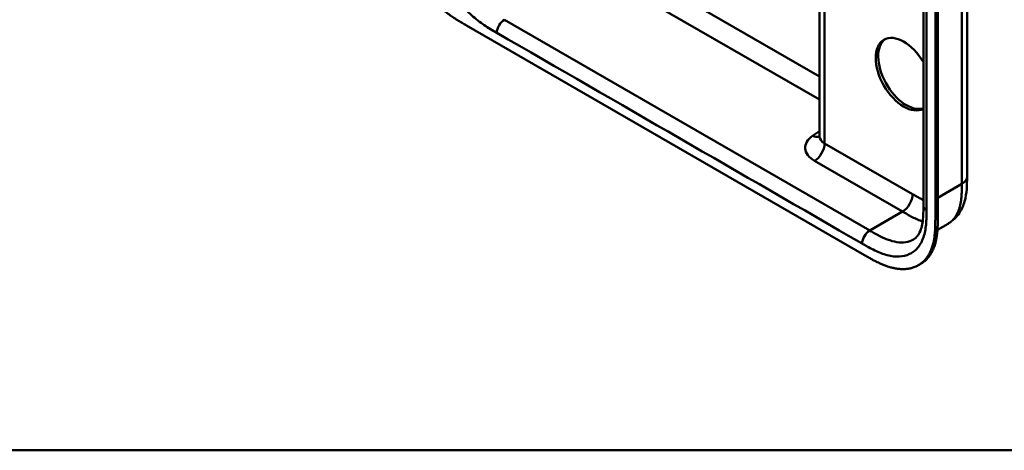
# Model space of a CAD drawing. Header units: millimetres. Extents: x 20 to 833, y 20 to 574.
# Tile 1 of 15: x 130 to 241, y 20 to 68. Entities that reach past the tile are written whole.
import ezdxf

# ---------------------------------------------------------------- set-up
doc = ezdxf.new("R2010")
doc.units = ezdxf.units.MM
doc.header["$LTSCALE"] = 2
for name, color, linetype, lineweight in [('Sichtbare Kanten(DIN)', 7, 'Continuous', 50), ('Sichtbare tangentiale Kanten(DIN)', 7, 'Continuous', 50), ('Skizziergeometrie(DIN)', 7, 'Continuous', 50)]:
    doc.layers.add(name, color=color, linetype=linetype, lineweight=lineweight)

# ---------------------------------------------------------------- blocks, each defined once
blk = doc.blocks.new('Ränder Standardrahmen')
at = {"layer": 'Skizziergeometrie(DIN)', "flags": 128}
blk.add_lwpolyline([(10, 10), (10, 287), (410, 287), (410, 10), (10, 10)], dxfattribs=at)

msp = doc.modelspace()

# ---------------------------------------------------------------- linework, layer by layer
at = {"layer": 'Sichtbare Kanten(DIN)'}
for p, q in [((231.862, 47.455), (231.862, 109.323)), ((233.204, 46.067), (233.204, 108.589)), ((233.478, 108.747), (233.478, 46.226)), ((220.194, 55.271), (220.194, 87.089)), ((180.606, 67.687), (225.273, 41.898)), ((236.759, 50.721), (236.759, 50.721)), ((231.862, 47.455), (231.862, 47.455)), ((233.444, 44.758), (234.625, 45.44)), ((231.295, 40.78), (231.569, 40.938))]:
    msp.add_line(p, q, dxfattribs=at)
for centre, major_axis, start_param, end_param in [((229.668, 62.223), (2.23, -3.862), 1.5867626, 6.2672191), ((229.951, 62.386), (-2.23, 3.862), 0.0634602, 3.0072687)]:
    msp.add_ellipse(centre, major_axis=major_axis, ratio=0.5773503, start_param=start_param, end_param=end_param, dxfattribs=at)
for points, knots in [([(236.759, 112.589), (236.759, 101.703), (236.759, 90.816), (236.759, 70.193), (236.759, 60.457), (236.759, 50.721)], [0, 0, 0, 0, 10, 10, 18.9431402, 18.9431402, 18.9431402, 18.9431402]), ([(172.675, 81.013), (172.675, 80.828), (172.676, 80.455), (172.686, 79.976), (172.709, 79.485), (172.74, 79.083), (172.799, 78.567), (172.864, 78.145), (172.969, 77.605), (173.073, 77.165), (173.229, 76.607), (173.375, 76.155), (173.584, 75.586), (173.772, 75.129), (174.032, 74.559), (174.259, 74.106), (174.566, 73.547), (174.828, 73.107), (175.176, 72.569), (175.468, 72.15), (175.849, 71.645), (176.165, 71.256), (176.572, 70.791), (176.905, 70.438), (177.329, 70.022), (177.673, 69.708), (178.106, 69.342), (178.455, 69.069), (178.89, 68.751), (179.238, 68.515), (179.67, 68.239), (180.099, 67.98), (180.438, 67.784), (180.606, 67.687)], [0.00000215, 0.00000215, 0.00000215, 0.00000215, 0.04166657, 0.08333314, 0.10416642, 0.14583299, 0.16666628, 0.20833285, 0.22916613, 0.2708327, 0.29166599, 0.33333256, 0.35416584, 0.39583241, 0.4166657, 0.45833227, 0.47916555, 0.52083212, 0.54166541, 0.58333198, 0.60416526, 0.64583183, 0.66666512, 0.70833169, 0.72916497, 0.77083154, 0.79166483, 0.8333314, 0.85416468, 0.89583125, 0.91666454, 0.95833111, 0.99999768, 0.99999768, 0.99999768, 0.99999768]), ([(220.165, 55.129), (220.165, 55.129), (220.165, 55.129), (220.171, 55.14), (220.186, 55.176), (220.193, 55.238), (220.194, 55.254), (220.194, 55.271)], [0.24288732, 0.24288732, 0.24288732, 0.24288732, 0.27216565, 0.27216565, 0.43250266, 0.43250266, 0.4848699, 0.4848699, 0.4848699, 0.4848699]), ([(236.759, 50.721), (236.759, 49.818), (236.745, 48.842), (236.361, 47.493), (236.171, 47.055), (235.588, 46.169), (235.141, 45.738), (234.625, 45.44)], [0, 0, 0, 0, 0.8315602, 0.8315602, 1.2497886, 1.2497886, 1.7828689, 1.7828689, 1.7828689, 1.7828689]), ([(230.746, 43.661), (230.935, 43.771), (231.106, 43.923), (231.387, 44.32), (231.503, 44.551), (231.731, 45.236), (231.812, 45.759), (231.861, 46.688), (231.862, 47.068), (231.862, 47.455)], [0, 0, 0, 0, 0.4542191, 0.4542191, 0.8342826, 0.8342826, 1.3971655, 1.3971655, 1.7532148, 1.7532148, 1.7532148, 1.7532148]), ([(225.273, 41.898), (225.442, 41.801), (225.74, 41.629), (226.082, 41.44), (226.34, 41.302), (226.513, 41.213), (226.728, 41.106), (226.901, 41.025), (227.117, 40.927), (227.29, 40.853), (227.549, 40.75), (227.806, 40.657), (228.147, 40.551), (228.401, 40.485), (228.652, 40.432), (228.818, 40.403), (229.065, 40.368), (229.307, 40.347), (229.664, 40.338), (229.972, 40.357), (230.344, 40.415), (230.63, 40.488), (230.972, 40.612), (231.231, 40.738), (231.537, 40.928), (231.766, 41.107), (232.03, 41.362), (232.223, 41.592), (232.42, 41.878), (232.538, 42.083), (232.646, 42.3), (232.713, 42.45), (232.79, 42.644), (232.847, 42.805), (232.911, 43.011), (232.957, 43.181), (233.018, 43.442), (233.07, 43.71), (233.123, 44.08), (233.152, 44.363), (233.173, 44.651), (233.184, 44.845), (233.194, 45.088), (233.199, 45.284), (233.202, 45.529), (233.204, 45.774), (233.204, 45.97), (233.204, 46.067)], [0.00000945, 0.00000945, 0.00000945, 0.00000945, 0.04167564, 0.07292528, 0.08334182, 0.10417491, 0.11459146, 0.13542455, 0.1458411, 0.16667419, 0.17709074, 0.20834038, 0.22917347, 0.26042311, 0.27083965, 0.29167275, 0.30208929, 0.33333893, 0.35417202, 0.39583821, 0.4166713, 0.45833749, 0.47917058, 0.52083676, 0.54166985, 0.58333604, 0.60416913, 0.64583532, 0.66666841, 0.69791805, 0.70833459, 0.72916769, 0.73958423, 0.76041733, 0.77083387, 0.79166696, 0.80208351, 0.83333315, 0.85416624, 0.88541588, 0.89583243, 0.91666552, 0.92708206, 0.94791516, 0.9583317, 0.9791648, 0.99999789, 0.99999789, 0.99999789, 0.99999789]), ([(233.478, 46.226), (233.478, 46.128), (233.478, 45.933), (233.477, 45.688), (233.473, 45.443), (233.468, 45.247), (233.458, 45.003), (233.448, 44.81), (233.426, 44.522), (233.398, 44.238), (233.344, 43.868), (233.293, 43.6), (233.231, 43.339), (233.185, 43.17), (233.121, 42.963), (233.065, 42.803), (232.987, 42.609), (232.92, 42.459), (232.812, 42.242), (232.694, 42.036), (232.498, 41.75), (232.304, 41.52), (232.04, 41.265), (231.812, 41.087), (231.63, 40.974), (231.569, 40.938)], [-0.99999789, -0.99999789, -0.99999789, -0.99999789, -0.9791648, -0.9583317, -0.94791516, -0.92708206, -0.91666552, -0.89583243, -0.88541588, -0.85416624, -0.83333315, -0.80208351, -0.79166696, -0.77083387, -0.76041733, -0.73958423, -0.72916769, -0.70833459, -0.69791805, -0.66666841, -0.64583532, -0.60416913, -0.58333604, -0.54166985, -0.5212127, -0.5212127, -0.5212127, -0.5212127])]:
    msp.add_open_spline(points, degree=3, knots=knots, dxfattribs=at)
at = {"layer": 'Sichtbare tangentiale Kanten(DIN)'}
for p, q in [((220.78, 86.75), (220.78, 54.454)), ((195.874, 76.019), (220.194, 61.977)), ((220.194, 59.365), (194.748, 74.056)), ((184.849, 68.34), (225.839, 44.674)), ((219.436, 55.3), (220.194, 55.821)), ((220.78, 54.454), (230.648, 48.757)), ((229.516, 46.797), (219.648, 52.494)), ((233.478, 48.349), (236.174, 49.905)), ((225.839, 44.674), (229.516, 46.797)), ((233.204, 46.067), (233.478, 46.226))]:
    msp.add_line(p, q, dxfattribs=at)
for points, degree in [([(236.174, 49.905), (236.174, 80.839), (236.174, 111.773)], 2), ([(232.214, 46.966), (232.214, 67.588), (232.214, 88.211), (232.214, 108.834)], 3), ([(184.849, 68.34), (184.38, 68.07), (184, 67.412), (184, 66.871)], 3), ([(184, 66.871), (197.663, 58.982), (211.327, 51.093), (224.991, 43.205)], 3), ([(219.436, 55.3), (219.72, 55.162), (219.982, 55.139), (220.189, 55.211)], 3), ([(220.194, 55.271), (220.194, 54.974), (220.391, 54.678), (220.78, 54.454)], 3), ([(220.78, 54.454), (220.78, 53.732), (220.273, 52.855), (219.648, 52.494)], 3), ([(236.174, 49.905), (236.564, 50.13), (236.759, 50.426), (236.759, 50.721)], 3), ([(230.648, 48.757), (230.648, 48.035), (230.141, 47.158), (229.516, 46.797)], 3), ([(231.862, 47.455), (231.862, 47.278), (231.98, 47.101), (232.214, 46.966)], 3), ([(225.839, 44.674), (225.37, 44.404), (224.991, 43.746), (224.991, 43.205)], 3)]:
    msp.add_open_spline(points, degree=degree, dxfattribs=at)
for points, knots in [([(176.784, 78.166), (176.791, 77.865), (176.804, 77.594), (176.828, 77.317), (176.828, 77.312), (176.829, 77.307), (176.829, 77.302), (176.853, 77.02), (176.888, 76.728), (176.936, 76.433), (176.936, 76.43), (176.936, 76.428), (176.937, 76.425), (176.985, 76.129), (177.046, 75.826), (177.121, 75.522), (177.121, 75.521), (177.121, 75.52), (177.122, 75.518), (177.272, 74.906), (177.483, 74.275), (177.741, 73.666), (177.999, 73.054), (178.317, 72.436), (178.671, 71.858), (179.024, 71.28), (179.423, 70.723), (179.843, 70.217), (180.26, 69.716), (180.711, 69.248), (181.173, 68.834), (181.175, 68.832), (181.177, 68.83), (181.179, 68.829), (181.408, 68.623), (181.64, 68.431), (181.874, 68.25), (181.876, 68.248), (181.879, 68.246), (181.881, 68.245), (182.114, 68.065), (182.348, 67.896), (182.58, 67.74), (182.584, 67.737), (182.588, 67.734), (182.593, 67.731), (182.821, 67.577), (183.046, 67.435), (183.292, 67.286), (183.296, 67.284), (183.3, 67.281), (183.304, 67.279), (183.544, 67.134), (183.772, 67.002), (184, 66.871)], [19.1889016, 19.1889016, 19.1889016, 19.1889016, 19.4373471, 19.4373471, 19.4373471, 19.4416429, 19.4416429, 19.4416429, 19.6941747, 19.6941747, 19.6941747, 19.696296, 19.696296, 19.696296, 19.9500375, 19.9500375, 19.9500375, 19.9511796, 19.9511796, 19.9511796, 20.4624403, 20.4624403, 20.4624403, 20.9755964, 20.9755964, 20.9755964, 21.4881542, 21.4881542, 21.4881542, 21.9968978, 21.9968978, 21.9968978, 21.9988678, 21.9988678, 21.9988678, 22.2512956, 22.2512956, 22.2512956, 22.2537275, 22.2537275, 22.2537275, 22.5050635, 22.5050635, 22.5050635, 22.509571, 22.509571, 22.509571, 22.7569167, 22.7569167, 22.7569167, 22.760988, 22.760988, 22.760988, 23.0030728, 23.0030728, 23.0030728, 23.0030728]), ([(219.648, 52.494), (219.333, 52.676), (219.076, 52.893), (218.898, 53.127), (218.72, 53.36), (218.617, 53.618), (218.597, 53.873), (218.578, 54.129), (218.643, 54.391), (218.785, 54.633), (218.927, 54.874), (219.15, 55.103), (219.436, 55.3)], [0, 0, 0, 0, 0.25, 0.25, 0.25, 0.5, 0.5, 0.5, 0.75, 0.75, 0.75, 1, 1, 1, 1]), ([(234.625, 45.44), (234.718, 45.494), (234.808, 45.554), (234.893, 45.62), (235.05, 45.741), (235.193, 45.882), (235.322, 46.041), (235.45, 46.201), (235.564, 46.38), (235.662, 46.574), (235.759, 46.768), (235.841, 46.978), (235.908, 47.198), (235.974, 47.418), (236.025, 47.645), (236.063, 47.882), (236.1, 48.109), (236.125, 48.345), (236.142, 48.589), (236.158, 48.814), (236.166, 49.045), (236.17, 49.279), (236.174, 49.488), (236.174, 49.7), (236.174, 49.905)], [1.9216563, 1.9216563, 1.9216563, 1.9216563, 2.0594434, 2.0594434, 2.0594434, 2.3133314, 2.3133314, 2.3133314, 2.5680226, 2.5680226, 2.5680226, 2.8214462, 2.8214462, 2.8214462, 3.0739819, 3.0739819, 3.0739819, 3.3167289, 3.3167289, 3.3167289, 3.5398143, 3.5398143, 3.5398143, 3.7401487, 3.7401487, 3.7401487, 3.7401487]), ([(230.648, 48.757), (230.693, 48.731), (230.738, 48.704), (230.783, 48.678), (230.91, 48.605), (231.036, 48.533), (231.162, 48.462), (231.227, 48.426), (231.291, 48.39), (231.356, 48.355), (231.378, 48.343), (231.399, 48.332), (231.422, 48.32), (231.509, 48.272), (231.593, 48.228), (231.679, 48.184), (231.681, 48.183), (231.683, 48.182), (231.685, 48.181), (231.745, 48.151), (231.804, 48.121), (231.862, 48.093)], [0, 0, 0, 0, 0.04798585, 0.04798585, 0.04798585, 0.18192978, 0.18192978, 0.18192978, 0.25049345, 0.25049345, 0.25049345, 0.27334755, 0.27334755, 0.27334755, 0.36260262, 0.36260262, 0.36260262, 0.36476397, 0.36476397, 0.36476397, 0.42651783, 0.42651783, 0.42651783, 0.42651783]), ([(224.991, 43.205), (225.051, 43.17), (225.112, 43.135), (225.173, 43.099), (225.23, 43.067), (225.287, 43.034), (225.344, 43.001), (225.373, 42.985), (225.401, 42.969), (225.43, 42.953), (225.514, 42.905), (225.597, 42.859), (225.687, 42.809), (225.689, 42.808), (225.691, 42.807), (225.693, 42.806), (225.944, 42.668), (226.17, 42.55), (226.398, 42.44), (226.402, 42.438), (226.406, 42.436), (226.41, 42.434), (226.643, 42.323), (226.877, 42.22), (227.11, 42.132), (227.112, 42.131), (227.114, 42.13), (227.117, 42.129), (227.35, 42.04), (227.583, 41.965), (227.812, 41.905), (227.814, 41.905), (227.815, 41.904), (227.817, 41.904), (228.279, 41.784), (228.73, 41.731), (229.147, 41.751), (229.567, 41.772), (229.967, 41.868), (230.32, 42.038), (230.673, 42.209), (230.991, 42.459), (231.25, 42.772), (231.507, 43.084), (231.718, 43.472), (231.869, 43.91), (231.869, 43.911), (231.87, 43.912), (231.87, 43.913), (231.945, 44.13), (232.006, 44.362), (232.054, 44.604), (232.054, 44.606), (232.055, 44.608), (232.055, 44.61), (232.103, 44.85), (232.138, 45.101), (232.162, 45.356), (232.162, 45.36), (232.162, 45.365), (232.163, 45.369), (232.186, 45.62), (232.199, 45.875), (232.207, 46.154), (232.207, 46.158), (232.207, 46.163), (232.207, 46.167), (232.214, 46.439), (232.214, 46.702), (232.214, 46.966)], [37.4953956, 37.4953956, 37.4953956, 37.4953956, 37.5599869, 37.5599869, 37.5599869, 37.6205127, 37.6205127, 37.6205127, 37.6507756, 37.6507756, 37.6507756, 37.7394301, 37.7394301, 37.7394301, 37.7415642, 37.7415642, 37.7415642, 37.9889156, 37.9889156, 37.9889156, 37.9934173, 37.9934173, 37.9934173, 38.244735, 38.244735, 38.244735, 38.2471853, 38.2471853, 38.2471853, 38.4996214, 38.4996214, 38.4996214, 38.5015831, 38.5015831, 38.5015831, 39.0103267, 39.0103267, 39.0103267, 39.5228845, 39.5228845, 39.5228845, 40.0360406, 40.0360406, 40.0360406, 40.5473013, 40.5473013, 40.5473013, 40.5484434, 40.5484434, 40.5484434, 40.802185, 40.802185, 40.802185, 40.8043063, 40.8043063, 40.8043063, 41.056838, 41.056838, 41.056838, 41.0611339, 41.0611339, 41.0611339, 41.3095794, 41.3095794, 41.3095794, 41.3133935, 41.3133935, 41.3133935, 41.5553404, 41.5553404, 41.5553404, 41.5553404]), ([(229.516, 46.797), (229.692, 46.695), (229.87, 46.593), (230.236, 46.388), (230.425, 46.285), (230.813, 46.087), (231.011, 45.993), (231.401, 45.825), (231.594, 45.751), (231.784, 45.689)], [0, 0, 0, 0, 0.17983106, 0.17983106, 0.37156717, 0.37156717, 0.57616471, 0.57616471, 0.78088197, 0.78088197, 0.78088197, 0.78088197]), ([(230.746, 43.662), (230.226, 43.365), (229.583, 43.269), (228.884, 43.376), (228.194, 43.483), (227.454, 43.787), (226.701, 44.189), (226.415, 44.342), (226.127, 44.508), (225.839, 44.674)], [-1.8475936, -1.8475936, -1.8475936, -1.8475936, -1.0667333, -1.0667333, -1.0667333, -0.2941227, -0.2941227, -0.2941227, 0, 0, 0, 0])]:
    msp.add_open_spline(points, degree=3, knots=knots, dxfattribs=at)

# ---------------------------------------------------------------- block references
at = {"xscale": 2, "yscale": 2, "zscale": 2}
msp.add_blockref('Ränder Standardrahmen', (0, 0), dxfattribs=at)

doc.saveas('drawing.dxf')
